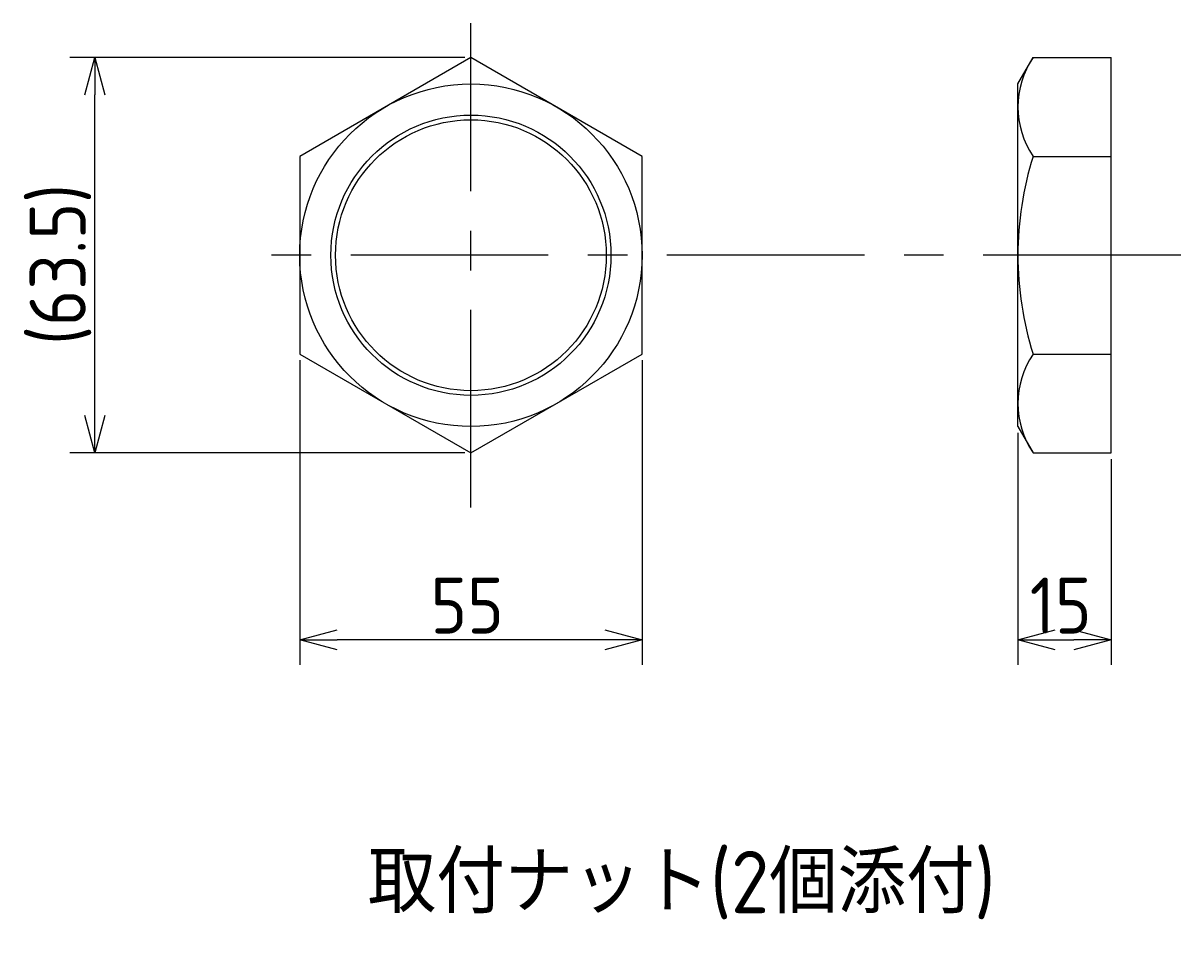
# Model space of a CAD drawing. Extents: x -64 to 534, y 80 to 250.
# Tile 1 of 2: x -64 to 122, y 80 to 226. Entities that reach past the tile are written whole.
import ezdxf

# ---------------------------------------------------------------- set-up
doc = ezdxf.new("R2010")
doc.units = 0
doc.header["$PDMODE"] = 3
doc.header["$PDSIZE"] = 2
doc.linetypes.add('CENTER', pattern=[50.8, 31.75, -6.35, 6.35, -6.35])
doc.layers.get('0').update_dxf_attribs({"linetype": 'CONTINUOUS'})
doc.layers.get('DEFPOINTS').update_dxf_attribs({"linetype": 'CONTINUOUS'})
doc.layers.add('図形', color=7, linetype='CONTINUOUS')
doc.layers.add('寸法_文字', color=3, linetype='CONTINUOUS')
doc.layers.get('0').off()
doc.styles.add('DIMENSION', font='isocp.shx', dxfattribs={"bigfont": 'bigfont.shx'})
doc.dimstyles.get("Standard").update_dxf_attribs({"dimtxt": 0.18, "dimasz": 0.18, "dimexe": 0.18, "dimexo": 0.0625, "dimgap": 0.09, "dimtad": 0, "dimtih": 1, "dimtoh": 1, "dimzin": 0, "dimcen": 0.09, "dimazin": 3, "dimtfac": 1, "dimtofl": 0, "dimtmove": 0, "dimatfit": 3})

# ---------------------------------------------------------------- blocks, each defined once
blk = doc.blocks.new('_OPEN30')
at = {"color": 0, "linetype": 'BYBLOCK'}
for p, q in [((-1, 0.268), (0, 0)), ((0, 0), (-1, -0.268)), ((0, 0), (-1, 0))]:
    blk.add_line(p, q, dxfattribs=at)
blk = doc.blocks.new('*U80')
at = {"layer": '寸法_文字', "color": 3, "style": 'DIMENSION'}
blk.add_text('15', height=9, dxfattribs=at).set_placement((97.62, 127.84))
blk = doc.blocks.new('*D79')
at = {"layer": 'DEFPOINTS', "color": 0}
for p in [(95.71, 161.09), (110.71, 156.84), (110.71, 126.84)]:
    blk.add_point(p, dxfattribs=at)
at = {"layer": '寸法_文字', "color": 3}
for p, q in [((95.71, 160.09), (95.71, 122.84)), ((110.71, 155.84), (110.71, 122.84)), ((101.71, 126.84), (104.71, 126.84))]:
    blk.add_line(p, q, dxfattribs=at)
at = {"layer": '図形'}
blk.add_blockref('*U80', (0, 0), dxfattribs=at)
at = {"layer": '寸法_文字', "color": 3, "xscale": 6, "yscale": 6, "zscale": 6, "rotation": 180}
blk.add_blockref('_OPEN30', (95.71, 126.84), dxfattribs=at)
at = {"layer": '寸法_文字', "color": 3, "xscale": 6, "yscale": 6, "zscale": 6}
blk.add_blockref('_OPEN30', (110.71, 126.84), dxfattribs=at)
blk = doc.blocks.new('*U82')
at = {"layer": '寸法_文字', "color": 3, "style": 'DIMENSION'}
blk.add_text('55', height=9, dxfattribs=at).set_placement((1.37, 127.84))
blk = doc.blocks.new('*D81')
at = {"layer": 'DEFPOINTS', "color": 0}
for p in [(-19.64, 172.72), (35.36, 172.72), (-19.64, 126.84)]:
    blk.add_point(p, dxfattribs=at)
at = {"layer": '寸法_文字', "color": 3}
for p, q in [((-19.64, 171.72), (-19.64, 122.84)), ((35.36, 171.72), (35.36, 122.84)), ((29.36, 126.84), (-13.64, 126.84))]:
    blk.add_line(p, q, dxfattribs=at)
at = {"layer": '図形'}
blk.add_blockref('*U82', (0, 0), dxfattribs=at)
at = {"layer": '寸法_文字', "color": 3, "xscale": 6, "yscale": 6, "zscale": 6, "rotation": 180}
blk.add_blockref('_OPEN30', (-19.64, 126.84), dxfattribs=at)
at = {"layer": '寸法_文字', "color": 3, "xscale": 6, "yscale": 6, "zscale": 6}
blk.add_blockref('_OPEN30', (35.36, 126.84), dxfattribs=at)
blk = doc.blocks.new('*U84')
at = {"layer": '寸法_文字', "color": 3, "style": 'DIMENSION'}
blk.add_text('(63.5)', height=9, rotation=90, dxfattribs=at).set_placement((-54.02, 174.19))
blk = doc.blocks.new('*D83')
at = {"layer": 'DEFPOINTS', "color": 0}
for p in [(-52.57, 220.35), (7.86, 220.35), (7.86, 156.84)]:
    blk.add_point(p, dxfattribs=at)
at = {"layer": '寸法_文字', "color": 3}
for p, q in [((6.86, 220.35), (-56.57, 220.35)), ((-52.57, 162.84), (-52.57, 214.35)), ((6.86, 156.84), (-56.57, 156.84))]:
    blk.add_line(p, q, dxfattribs=at)
at = {"layer": '図形'}
blk.add_blockref('*U84', (0, 0), dxfattribs=at)
at = {"layer": '寸法_文字', "color": 3, "xscale": 6, "yscale": 6, "zscale": 6}
for p, rotation in [((-52.57, 220.35), 90), ((-52.57, 156.84), 270)]:
    blk.add_blockref('_OPEN30', p, dxfattribs=dict(at, rotation=rotation))
blk = doc.blocks.new('*U108')
at = {"layer": '寸法_文字', "style": 'DIMENSION'}
blk.add_text('取付ナット(2個添付)', height=9.9999, dxfattribs=at).set_placement((-8.72, 82.94))

msp = doc.modelspace()

# ---------------------------------------------------------------- linework, layer by layer
at = {"layer": '図形', "color": 3, "linetype": 'CENTER'}
for p, q in [((7.858, 148.065), (7.858, 225.858)), ((121.892, 188.594), (-26.256, 188.594))]:
    msp.add_line(p, q, dxfattribs=at)
at = {"layer": '図形', "color": 0}
for p, q in [((95.711, 216.094), (98.165, 220.344)), ((98.165, 220.344), (110.711, 220.344)), ((98.745, 220.348), (110.711, 220.348)), ((110.711, 210.344), (110.711, 220.348)), ((110.711, 156.844), (110.711, 220.344)), ((95.711, 161.094), (95.711, 216.094)), ((95.711, 210.344), (95.711, 215.094)), ((95.711, 162.094), (95.711, 211.094)), ((110.711, 156.84), (110.711, 210.344)), ((98.165, 204.469), (110.711, 204.469)), ((98.165, 172.719), (110.711, 172.719)), ((95.711, 161.094), (98.165, 156.844)), ((98.165, 156.844), (110.711, 156.844)), ((98.745, 156.84), (110.711, 156.84))]:
    msp.add_line(p, q, dxfattribs=at)
at = {"layer": '図形'}
msp.add_lwpolyline([(-19.642, 172.717), (7.858, 156.84), (35.358, 172.717), (35.358, 204.471), (7.858, 220.348), (-19.642, 204.471)], close=True, dxfattribs=at)
for radius in [27.5, 21.75]:
    msp.add_circle((7.858, 188.594), radius, dxfattribs=at)
at = {"layer": '図形', "color": 3}
msp.add_circle((7.858, 188.594), 22.5, dxfattribs=at)
at = {"layer": '図形', "color": 0}
for centre, radius, start, end in [((109.776, 212.407), 14.065, 145.64385, 214.35615), ((148.31, 188.594), 52.598, 162.43312, 197.56688), ((109.793, 164.782), 14.079, 145.68187, 214.31813)]:
    msp.add_arc(centre, radius, start, end, dxfattribs=at)

# ---------------------------------------------------------------- block references
at = {"layer": '図形'}
msp.add_blockref('*U108', (0, 0), dxfattribs=at)

# ---------------------------------------------------------------- dimensions: what is measured, and where the dimension line sits
at = {"layer": '寸法_文字'}
dim = msp.add_linear_dim(base=(-52.573, 220.348), p1=(7.858, 156.84), p2=(7.858, 220.348), angle=90, dimstyle='Standard', override={"dimscale": 2, "dimdec": 1, "dimpost": '(<>)'}, dxfattribs=at)
dim.commit()
dim.dimension.update_dxf_attribs({"geometry": '*D83', "text_midpoint": (-58.523, 188.594)})
for base, p1, p2, picture, middle in [((-19.642, 126.84), (35.358, 172.717), (-19.642, 172.717), '*D81', (7.858, 132.34)), ((110.711, 126.84), (95.711, 161.094), (110.711, 156.84), '*D79', (103.211, 132.34))]:
    dim = msp.add_linear_dim(base=base, p1=p1, p2=p2, dimstyle='Standard', override={"dimscale": 2}, dxfattribs=at)
    dim.commit()
    dim.dimension.update_dxf_attribs({"geometry": picture, "text_midpoint": middle})

doc.saveas('drawing.dxf')
